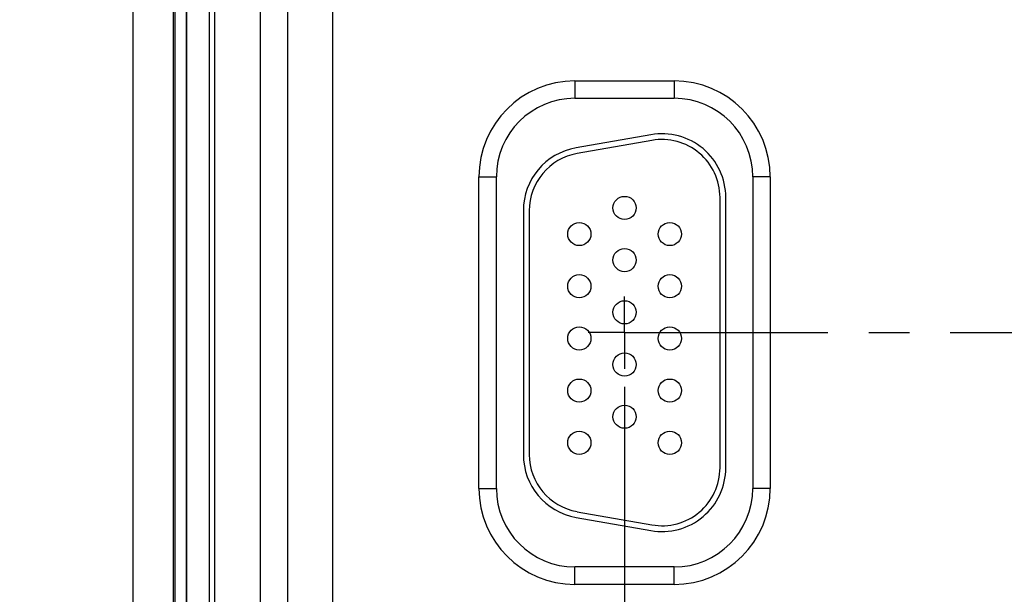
# Model space of a CAD drawing. Header units: inches. Extents: x 0 to 34, y 0 to 22.
# Tile 26 of 44: x 12.3 to 15.7, y 9.2 to 11.2. Entities that reach past the tile are written whole.
import ezdxf

# ---------------------------------------------------------------- set-up
doc = ezdxf.new("R2010")
doc.units = ezdxf.units.IN
doc.header["$LTSCALE"] = 1.87
doc.header["$MEASUREMENT"] = 0
doc.linetypes.add('CENTER', pattern=[0.6, 0.375, -0.075, 0.075, -0.075])
doc.layers.get('0').update_dxf_attribs({"linetype": 'CONTINUOUS'})
doc.layers.add('02___PRT_ALL_AXES', color=7, linetype='CONTINUOUS')
doc.layers.add('DIMENSIONS', color=7, linetype='CONTINUOUS')
doc.styles.get("Standard").update_dxf_attribs({"font": 'txt', "width": 0.8})
doc.dimstyles.new('DIMSTYLE_1', dxfattribs={"dimtxt": 0.125, "dimasz": 0.18, "dimexe": 0.125, "dimexo": 0.0625, "dimgap": 0.09, "dimtad": 0, "dimtih": 1, "dimtoh": 1, "dimlfac": 0.5, "dimzin": 4, "dimdsep": 46, "dimtxsty": 'STANDARD', "dimblk": '_FILLED', "dimblk1": '_FILLED', "dimblk2": '_FILLED', "dimcen": 0.09, "dimadec": 0, "dimazin": 0, "dimtp": 0.01, "dimtm": 0.01, "dimtfac": 1, "dimtofl": 0, "dimtmove": 0, "dimatfit": 3, "dimldrblk": '_FILLED', "dimfxl": 1, "dimtolj": 1, "dimtzin": 4, "dimarcsym": 0})

# ---------------------------------------------------------------- blocks, each defined once
blk = doc.blocks.new('*D10')
at = {"layer": 'DIMENSIONS', "color": 2, "linetype": 'CONTINUOUS'}
blk.add_line((14.3855, 9.9425), (14.3855, 7.3015), dxfattribs=at)
at = {"layer": 'DIMENSIONS', "color": 2, "linetype": 'CONTINUOUS', "insert": (14.323, 7.239), "char_height": 0.125, "width": 1.225, "attachment_point": 3, "rotation": 90, "line_spacing_factor": 0.9}
blk.add_mtext('4.76{\\Ftxt.shx;\\W1.000000;\\H0.125000; }[120.9]', dxfattribs=at)
blk = doc.blocks.new('_FILLED')
at = {"color": 0, "linetype": 'BYBLOCK'}
blk.add_solid([(0, 0), (-1, 0.174), (-1, -0.174)], dxfattribs=at)
blk = doc.blocks.new('*D11')
at = {"layer": 'DIMENSIONS', "color": 2, "linetype": 'CONTINUOUS'}
blk.add_line((16.4955, 9.9425), (16.4955, 7.3015), dxfattribs=at)
at = {"layer": 'DIMENSIONS', "color": 2, "linetype": 'CONTINUOUS', "insert": (16.433, 7.239), "char_height": 0.125, "width": 1.225, "attachment_point": 3, "rotation": 90, "line_spacing_factor": 0.9}
blk.add_mtext('5.82{\\Ftxt.shx;\\W1.000000;\\H0.125000; }[147.7]', dxfattribs=at)
blk = doc.blocks.new('*D12')
at = {"layer": 'DIMENSIONS', "color": 2, "linetype": 'CONTINUOUS'}
blk.add_line((18.6055, 9.9425), (18.6055, 7.3015), dxfattribs=at)
at = {"layer": 'DIMENSIONS', "color": 2, "linetype": 'CONTINUOUS', "insert": (18.543, 7.239), "char_height": 0.125, "width": 1.225, "attachment_point": 3, "rotation": 90, "line_spacing_factor": 0.9}
blk.add_mtext('6.87{\\Ftxt.shx;\\W1.000000;\\H0.125000; }[174.5]', dxfattribs=at)
blk = doc.blocks.new('*D13')
at = {"layer": 'DIMENSIONS', "color": 2, "linetype": 'CONTINUOUS'}
blk.add_line((20.7155, 9.9425), (20.7155, 7.3015), dxfattribs=at)
at = {"layer": 'DIMENSIONS', "color": 2, "linetype": 'CONTINUOUS', "insert": (20.653, 7.239), "char_height": 0.125, "width": 1.225, "attachment_point": 3, "rotation": 90, "line_spacing_factor": 0.9}
blk.add_mtext('7.93{\\Ftxt.shx;\\W1.000000;\\H0.125000; }[201.3]', dxfattribs=at)
blk = doc.blocks.new('*D14')
at = {"layer": 'DIMENSIONS', "color": 2, "linetype": 'CONTINUOUS'}
blk.add_line((22.8255, 9.9425), (22.8255, 7.3015), dxfattribs=at)
at = {"layer": 'DIMENSIONS', "color": 2, "linetype": 'CONTINUOUS', "insert": (22.763, 7.239), "char_height": 0.125, "width": 1.225, "attachment_point": 3, "rotation": 90, "line_spacing_factor": 0.9}
blk.add_mtext('8.98{\\Ftxt.shx;\\W1.000000;\\H0.125000; }[228.1]', dxfattribs=at)
blk = doc.blocks.new('*D15')
at = {"layer": 'DIMENSIONS', "color": 2, "linetype": 'CONTINUOUS'}
blk.add_line((24.9355, 9.9425), (24.9355, 7.3015), dxfattribs=at)
at = {"layer": 'DIMENSIONS', "color": 2, "linetype": 'CONTINUOUS', "insert": (24.873, 7.239), "char_height": 0.125, "width": 1.325, "attachment_point": 3, "rotation": 90, "line_spacing_factor": 0.9}
blk.add_mtext('10.04{\\Ftxt.shx;\\W1.000000;\\H0.125000; }[254.9]', dxfattribs=at)
blk = doc.blocks.new('*D16')
at = {"layer": 'DIMENSIONS', "color": 2, "linetype": 'CONTINUOUS'}
blk.add_line((27.0455, 9.9425), (27.0455, 7.3015), dxfattribs=at)
at = {"layer": 'DIMENSIONS', "color": 2, "linetype": 'CONTINUOUS', "insert": (26.983, 7.239), "char_height": 0.125, "width": 1.325, "attachment_point": 3, "rotation": 90, "line_spacing_factor": 0.9}
blk.add_mtext('11.09{\\Ftxt.shx;\\W1.000000;\\H0.125000; }[281.7]', dxfattribs=at)
blk = doc.blocks.new('*D17')
at = {"layer": 'DIMENSIONS', "color": 2, "linetype": 'CONTINUOUS'}
blk.add_line((29.1555, 9.9425), (29.1555, 7.3015), dxfattribs=at)
at = {"layer": 'DIMENSIONS', "color": 2, "linetype": 'CONTINUOUS', "insert": (29.093, 7.239), "char_height": 0.125, "width": 1.325, "attachment_point": 3, "rotation": 90, "line_spacing_factor": 0.9}
blk.add_mtext('12.15{\\Ftxt.shx;\\W1.000000;\\H0.125000; }[308.5]', dxfattribs=at)

msp = doc.modelspace()

# ---------------------------------------------------------------- linework, layer by layer
at = {"color": 7, "linetype": 'CONTINUOUS'}
for p, q in [((12.9731, 9.0554), (12.9731, 14.6825)), ((13.1306, 8.8265), (13.1306, 14.6825)), ((12.8354, 14.5701), (12.8354, 9.0228)), ((12.8748, 14.5701), (12.8748, 9.0622)), ((12.8756, 9.0614), (12.8756, 14.5708)), ((12.9543, 9.0581), (12.9543, 14.5708)), ((13.3801, 8.3353), (13.3801, 14.5807)), ((13.2241, 8.4912), (13.2241, 14.4247)), ((14.2145, 10.998), (14.2145, 10.938)), ((14.2145, 10.998), (14.5565, 10.998)), ((14.5565, 10.998), (14.5565, 10.938)), ((14.2145, 10.938), (14.5565, 10.938)), ((14.4763, 10.8126), (14.2183, 10.7671)), ((14.4798, 10.7929), (14.2218, 10.7474)), ((13.8834, 9.593), (13.8834, 10.667)), ((13.8834, 10.667), (13.9434, 10.667)), ((13.9434, 9.593), (13.9434, 10.667)), ((14.8275, 10.667), (14.8275, 9.593)), ((14.8875, 10.667), (14.8275, 10.667)), ((14.8875, 10.667), (14.8875, 9.593)), ((14.7145, 9.664), (14.7145, 10.596)), ((14.7345, 9.664), (14.7345, 10.596)), ((14.0365, 10.5505), (14.0365, 9.7095)), ((14.0565, 10.5505), (14.0565, 9.7095)), ((13.8834, 9.593), (13.9434, 9.593)), ((14.8875, 9.593), (14.8275, 9.593)), ((14.2218, 9.5125), (14.4798, 9.467)), ((14.2183, 9.4928), (14.4763, 9.4473)), ((14.2145, 9.2619), (14.2145, 9.3219)), ((14.5565, 9.3219), (14.2145, 9.3219)), ((14.5565, 9.2619), (14.5565, 9.3219)), ((14.5565, 9.2619), (14.2145, 9.2619))]:
    msp.add_line(p, q, dxfattribs=at)
for centre in [(14.3855, 10.56), (14.2295, 10.47), (14.5415, 10.47), (14.3855, 10.38), (14.2295, 10.29), (14.5415, 10.29), (14.3855, 10.2), (14.2295, 10.11), (14.5415, 10.11), (14.3855, 10.02), (14.2295, 9.93), (14.5415, 9.93), (14.3855, 9.84), (14.2295, 9.75), (14.5415, 9.75)]:
    msp.add_circle(centre, 0.04, dxfattribs=at)
for centre, radius, start, end in [((14.2145, 10.667), 0.3311, 90, 180), ((14.5565, 10.667), 0.3311, 0, 90), ((14.2145, 10.667), 0.2711, 90, 180), ((14.5565, 10.667), 0.2711, 0, 90), ((14.5145, 10.596), 0.22, 0, 100), ((14.5145, 10.596), 0.2, 0, 100), ((14.2565, 10.5505), 0.22, 100, 180), ((14.2565, 10.5505), 0.2, 100, 180), ((14.2565, 9.7095), 0.22, 180, 260), ((14.2565, 9.7095), 0.2, 180, 260), ((14.5145, 9.664), 0.22, 260, 360), ((14.5145, 9.664), 0.2, 260, 360), ((14.2145, 9.593), 0.3311, 180, 270), ((14.2145, 9.593), 0.2711, 180, 270), ((14.5565, 9.593), 0.3311, 270, 360), ((14.5565, 9.593), 0.2711, 270, 360)]:
    msp.add_arc(centre, radius, start, end, dxfattribs=at)
at = {"layer": '02___PRT_ALL_AXES', "color": 3, "linetype": 'CONTINUOUS'}
for p, q in [((12.6898, 14.508), (12.6898, 9.058)), ((12.8298, 14.508), (12.8298, 9.058))]:
    msp.add_line(p, q, dxfattribs=at)
at = {"layer": '02___PRT_ALL_AXES', "color": 7, "linetype": 'CENTER'}
for q in [(14.3855, 10.255), (14.2605, 10.13), (14.3855, 10.005), (16.3705, 10.13)]:
    msp.add_line((14.3855, 10.13), q, dxfattribs=at)

# ---------------------------------------------------------------- dimensions: what is measured, and where the dimension line sits
at = {"layer": 'DIMENSIONS', "color": 2, "linetype": 'CONTINUOUS'}
for feature_location, picture, middle in [((14.3855, 9.9425), '*D10', (14.3855, 6.6265)), ((16.4955, 9.9425), '*D11', (16.4955, 6.6265)), ((18.6055, 9.9425), '*D12', (18.6055, 6.6265)), ((20.7155, 9.9425), '*D13', (20.7155, 6.6265)), ((22.8255, 9.9425), '*D14', (22.8255, 6.6265)), ((24.9355, 9.9425), '*D15', (24.9355, 6.5765)), ((27.0455, 9.9425), '*D16', (27.0455, 6.5765)), ((29.1555, 9.9425), '*D17', (29.1555, 6.5765))]:
    dim = msp.add_ordinate_dim(feature_location=feature_location, offset=(0, -2.641), dtype=1, origin=(4.8653, 10.005), dimstyle='DIMSTYLE_1', override={"dimtad": 1, "dimtih": 0, "dimtoh": 0}, dxfattribs=at)
    dim.commit()
    dim.dimension.update_dxf_attribs({"geometry": picture, "text_midpoint": middle})

doc.saveas('drawing.dxf')
